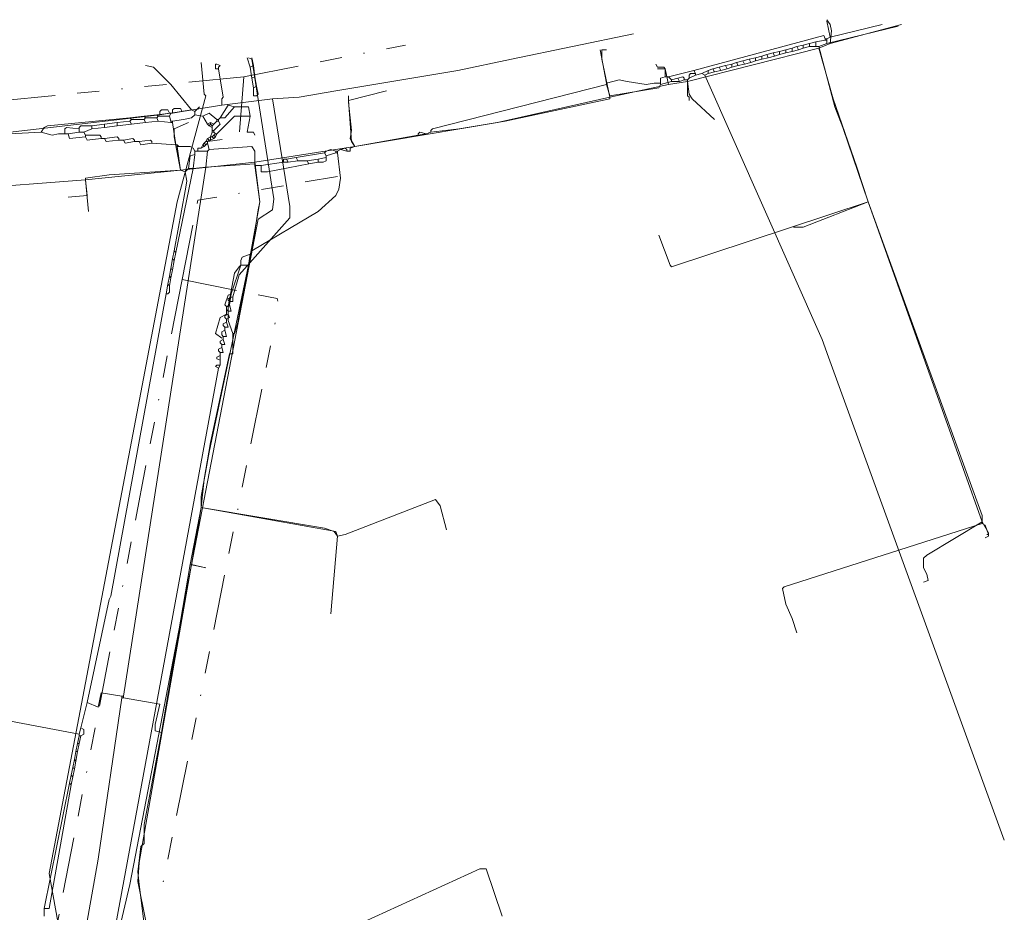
# Model space of a CAD drawing. Header units: metres. Extents: x 132121 to 132666, y 517581 to 517729.
# Tile 6 of 7: x 132461 to 132550, y 517648 to 517729. Entities that reach past the tile are written whole.
import ezdxf
from ezdxf.lldxf.tags import DXFTag

# ---------------------------------------------------------------- set-up
doc = ezdxf.new("R2010")
doc.units = ezdxf.units.M
doc.linetypes.add('RI-OVERIG', pattern=[17, 5, -2, 2, -2, 0, -2, 2, -2])
for name, color, linetype, lineweight in [('B-OI-KL-DATA_KPN_0000546663_VECT_16O055779-G', 90, 'KL-DATA-N', 18), ('B-OI-KL-ET_LS_HOORN_0000584935_VECT_16O055779-G', 190, 'KL-LS-N', 18), ('B-OI-KL-ET_LS_LIANDER_0000574962_VECT_16O055779-G', 190, 'KL-LS-N', 18), ('B-OI-KL-GAS_LD_LIANDER_0000574962_VECT_16O055779-G', 50, 'KL-GAS-LD-N', 18), ('B-OI-KL-WATER_PWN_0000571124_VECT_16O055779-G', 170, 'KL-WATER-N', 18), ('B-OI-RI-VRIJVERVAL_HOORN_0000584935_VECT_16O055779-G', 210, 'RI-OVERIG', 18)]:
    doc.layers.add(name, color=color, linetype=linetype, lineweight=lineweight)
tags = doc.linetypes.add('KL-DATA-N', pattern='A,4,-1,[101,NLCS.SHX,S=0.5,R=0,X=0,Y=0],-1,4,-1,["D",Standard,S=1,R=0,X=-0.25,Y=-0.5],-1.5', length=12.5).pattern_tags.tags
tags[18] = DXFTag(74, 10)
tags = doc.linetypes.add('KL-GAS-LD-N', pattern='A,4,-1,[69,NLCS.SHX,S=0.5,R=0,X=0,Y=0],-1,4,-1,["L",Standard,S=1,R=0,X=0.25,Y=-0.5],-2', length=13).pattern_tags.tags
tags[18] = DXFTag(74, 10)
tags = doc.linetypes.add('KL-LS-N', pattern='A,4,-1,[103,NLCS.SHX,S=0.75,R=0,X=0,Y=0],-1,4,-1,["L",Standard,S=1,R=0,X=0,Y=-0.5],-2', length=13).pattern_tags.tags
tags[18] = DXFTag(74, 10)
doc.linetypes.add('KL-WATER-N', pattern='A,7,-0.5,[168,NLCS.SHX,S=0.75,R=0,X=0.75,Y=0],-2', length=9.5)

msp = doc.modelspace()

# ---------------------------------------------------------------- linework, layer by layer
at = {"layer": 'B-OI-KL-DATA_KPN_0000546663_VECT_16O055779-G', "flags": 128}
for points in [[(132484.071, 517721.643), (132486.5, 517721.786), (132489.786, 517722.357), (132500.786, 517724.214), (132505.643, 517725.214), (132516.643, 517727.5)], [(132479.214, 517724.357), (132479.643, 517721.786), (132479.5, 517721.643), (132479.5, 517721.071)], [(132479.5, 517721.071), (132475.929, 517720.5)], [(132484.071, 517721.643), (132479.5, 517721.071)], [(132484.071, 517721.643), (132485.643, 517711.929), (132485.643, 517710.929), (132481.071, 517705.786), (132480.5, 517703.786)], [(132473.929, 517720.214), (132458.071, 517718.357), (132453.929, 517718.071), (132449.071, 517717.786)], [(132474.786, 517720.357), (132474.643, 517720.643), (132474.071, 517720.643), (132473.929, 517720.5), (132473.929, 517720.214)], [(132474.786, 517720.357), (132473.929, 517720.214)], [(132474.786, 517720.357), (132475.071, 517720.357)], [(132475.929, 517720.5), (132475.786, 517720.786), (132475.214, 517720.786), (132475.071, 517720.643), (132475.071, 517720.357)], [(132475.929, 517720.5), (132475.071, 517720.357)], [(132480.5, 517703.786), (132480.071, 517703.643), (132480.071, 517703.5), (132480.214, 517703.357)], [(132480.5, 517703.786), (132480.5, 517703.357), (132480.214, 517703.357)], [(132480.214, 517703.357), (132480.214, 517703.071)], [(132480.214, 517703.071), (132479.929, 517702.929), (132479.929, 517702.643), (132480.071, 517702.5)], [(132480.214, 517703.071), (132480.357, 517702.5), (132480.071, 517702.5)], [(132480.071, 517702.5), (132480.071, 517702.214)], [(132480.071, 517702.214), (132479.786, 517702.071), (132479.786, 517701.929), (132479.929, 517701.786)], [(132480.071, 517702.214), (132480.214, 517701.929), (132479.929, 517701.786)], [(132479.929, 517701.786), (132479.929, 517701.5)], [(132479.786, 517700.786), (132479.5, 517700.643), (132479.5, 517700.357), (132479.643, 517700.214)], [(132479.929, 517701.5), (132479.643, 517701.357), (132479.643, 517701.214), (132479.786, 517701.071)], [(132479.786, 517700.786), (132479.929, 517700.214), (132479.643, 517700.214)], [(132479.929, 517701.5), (132480.071, 517701.071), (132479.786, 517701.071)], [(132479.786, 517701.071), (132479.786, 517700.786)], [(132479.643, 517699.929), (132479.357, 517699.786), (132479.357, 517699.643), (132479.5, 517699.5)], [(132479.643, 517699.929), (132479.786, 517699.5), (132479.5, 517699.5)], [(132479.643, 517700.214), (132479.643, 517699.929)], [(132479.5, 517699.214), (132479.214, 517699.071), (132479.214, 517698.929), (132479.357, 517698.786)], [(132479.5, 517699.214), (132479.643, 517698.786), (132479.357, 517698.786)], [(132479.5, 517699.5), (132479.5, 517699.214)], [(132479.357, 517698.5), (132479.071, 517698.357), (132479.071, 517698.214), (132479.357, 517698.071)], [(132479.357, 517698.786), (132479.357, 517698.5)], [(132479.357, 517698.5), (132479.357, 517698.071)], [(132479.357, 517698.071), (132479.357, 517697.643)], [(132479.214, 517697.357), (132466.929, 517630.786), (132488.786, 517626.214), (132489.214, 517626.214), (132489.357, 517626.5)], [(132479.357, 517697.643), (132479.071, 517697.643), (132478.929, 517697.5), (132479.214, 517697.357)], [(132479.357, 517697.643), (132479.214, 517697.357)]]:
    msp.add_lwpolyline(points, dxfattribs=at)
msp.add_lwpolyline([(132479.214, 517724.357), (132478.929, 517724.357), (132478.929, 517724.786), (132479.071, 517724.786), (132479.357, 517724.643), (132479.214, 517724.5)], close=True, dxfattribs=at)
at = {"layer": 'B-OI-KL-ET_LS_HOORN_0000584935_VECT_16O055779-G', "flags": 128}
for points in [[(132534.357, 517726.643), (132534.5, 517727.786), (132534.357, 517728.357), (132534.071, 517728.786)], [(132534.357, 517726.643), (132540.786, 517728.357)], [(132534.357, 517726.643), (132533.357, 517726.214)], [(132514.5, 517721.786), (132513.786, 517725.214), (132513.786, 517726.071), (132514.214, 517726.071)], [(132533.357, 517726.214), (132521.5, 517723.214)], [(132533.357, 517726.214), (132534.643, 517721.643), (132536.786, 517715.5), (132537.786, 517712.357)], [(132519.786, 517722.929), (132519.5, 517724.357), (132518.786, 517724.357)], [(132519.786, 517722.929), (132514.5, 517721.786)], [(132521.5, 517723.214), (132519.786, 517722.929)], [(132521.5, 517723.214), (132521.643, 517722.071), (132521.929, 517721.643), (132523.929, 517719.786)], [(132491.5, 517717.357), (132491.214, 517717.786), (132490.929, 517721.5), (132494.357, 517722.357)], [(132514.5, 517721.786), (132504.357, 517719.5), (132491.5, 517717.357)], [(132475.786, 517715.214), (132475.214, 517718.214), (132475.214, 517718.929), (132476.5, 517719.5)], [(132491.5, 517717.357), (132482.5, 517715.929)], [(132482.5, 517715.929), (132475.786, 517715.214)], [(132482.5, 517715.929), (132482.929, 517712.357), (132482.786, 517711.5), (132481.929, 517706.643)], [(132475.786, 517715.214), (132467.214, 517714.357)], [(132467.214, 517714.357), (132456.214, 517713.5)], [(132467.214, 517714.357), (132467.357, 517712.929), (132465.643, 517712.786)], [(132537.786, 517712.357), (132520.071, 517706.5), (132519.929, 517706.643), (132518.929, 517709.357)], [(132537.786, 517712.357), (132548.071, 517684.071), (132548.071, 517683.357)], [(132481.929, 517706.643), (132481.214, 517706.643), (132481.071, 517706.5), (132480.643, 517705.929), (132480.071, 517702.929), (132480.071, 517701.643), (132480.5, 517700.5)], [(132481.929, 517706.643), (132480.929, 517701.357), (132480.643, 517700.5), (132480.5, 517700.5)], [(132480.5, 517700.5), (132480.5, 517698.643), (132480.214, 517698.643), (132478.5, 517690.643), (132477.929, 517687.357), (132477.643, 517684.786)], [(132477.643, 517684.786), (132476.786, 517679.643)], [(132499.786, 517682.786), (132499.214, 517684.929), (132498.786, 517685.5), (132490.643, 517682.357), (132489.929, 517682.214), (132489.786, 517682.643), (132477.643, 517684.786)], [(132548.071, 517683.357), (132530.214, 517677.643), (132530.071, 517677.5), (132530.357, 517676.071), (132530.929, 517674.786), (132531.357, 517673.5)], [(132548.071, 517683.357), (132548.357, 517683.214), (132548.643, 517682.357), (132548.5, 517682.357)], [(132476.786, 517679.643), (132472.071, 517652.786), (132471.929, 517651.071), (132472.643, 517647.643), (132472.5, 517647.357), (132471.5, 517640.214)], [(132476.786, 517679.643), (132478.071, 517679.357)], [(132471.5, 517640.214), (132482.786, 517643.071), (132502.786, 517652.214), (132503.357, 517652.214), (132504.786, 517647.929)]]:
    msp.add_lwpolyline(points, dxfattribs=at)
at = {"layer": 'B-OI-KL-ET_LS_LIANDER_0000574962_VECT_16O055779-G', "flags": 128}
for points in [[(132534.357, 517727.214), (132534.071, 517728.643)], [(132534.071, 517726.643), (132540.5, 517728.214)], [(132534.357, 517727.214), (132539.071, 517728.357)], [(132533.929, 517727.071), (132533.786, 517727.357), (132522.071, 517724.214)], [(132531.929, 517726.5), (132531.357, 517726.357)], [(132532.5, 517726.643), (132531.929, 517726.5)], [(132531.929, 517726.5), (132531.929, 517726.214)], [(132533.071, 517726.786), (132532.5, 517726.643)], [(132532.5, 517726.643), (132532.5, 517726.357)], [(132533.929, 517726.929), (132533.071, 517726.786)], [(132533.071, 517726.786), (132533.071, 517726.357)], [(132534.071, 517726.643), (132533.357, 517726.357)], [(132533.929, 517727.071), (132534.071, 517727.071)], [(132533.929, 517727.071), (132533.929, 517726.929)], [(132533.929, 517726.929), (132534.071, 517726.929)], [(132534.357, 517727.214), (132534.071, 517727.071)], [(132534.071, 517727.071), (132534.071, 517726.929)], [(132534.071, 517726.929), (132534.071, 517726.643)], [(132513.643, 517726.071), (132514.214, 517723.071)], [(132528.214, 517725.5), (132527.643, 517725.357)], [(132528.643, 517725.643), (132528.214, 517725.5)], [(132528.214, 517725.5), (132528.214, 517725.214)], [(132529.214, 517725.786), (132528.643, 517725.643)], [(132528.643, 517725.643), (132528.786, 517725.357)], [(132529.357, 517725.5), (132528.786, 517725.357)], [(132529.786, 517725.929), (132529.214, 517725.786)], [(132529.214, 517725.786), (132529.357, 517725.5)], [(132529.786, 517725.643), (132529.357, 517725.5)], [(132530.357, 517726.071), (132529.786, 517725.929)], [(132529.786, 517725.929), (132529.786, 517725.643)], [(132530.357, 517725.786), (132529.786, 517725.643)], [(132530.929, 517726.214), (132530.357, 517726.071)], [(132530.357, 517726.071), (132530.357, 517725.786)], [(132530.929, 517725.929), (132530.357, 517725.786)], [(132531.357, 517726.357), (132530.929, 517726.214)], [(132530.929, 517726.214), (132530.929, 517725.929)], [(132531.5, 517726.071), (132530.929, 517725.929)], [(132531.357, 517726.357), (132531.5, 517726.071)], [(132531.929, 517726.214), (132531.5, 517726.071)], [(132532.5, 517726.357), (132531.929, 517726.214)], [(132532.5, 517726.357), (132533.071, 517726.357)], [(132533.071, 517726.357), (132533.357, 517726.357)], [(132533.357, 517726.357), (132534.786, 517720.929), (132535.5, 517719.071), (132537.786, 517712.357)], [(132476.786, 517720.643), (132474.929, 517722.929), (132473.357, 517724.5), (132472.643, 517724.643)], [(132482.071, 517724.5), (132481.786, 517725.357)], [(132482.357, 517724.643), (132482.071, 517724.5)], [(132482.357, 517724.643), (132482.214, 517725.357)], [(132482.357, 517724.643), (132482.5, 517723.643)], [(132519.5, 517723.643), (132519.5, 517724.357), (132519.357, 517724.5), (132518.786, 517724.5), (132518.643, 517724.786)], [(132524.929, 517724.643), (132524.357, 517724.5)], [(132525.5, 517724.786), (132524.929, 517724.643)], [(132524.929, 517724.643), (132525.071, 517724.357)], [(132525.929, 517724.929), (132525.5, 517724.786)], [(132525.5, 517724.786), (132525.5, 517724.5)], [(132526.071, 517724.643), (132525.5, 517724.5)], [(132526.5, 517725.071), (132525.929, 517724.929)], [(132525.929, 517724.929), (132526.071, 517724.643)], [(132526.643, 517724.786), (132526.071, 517724.643)], [(132527.071, 517725.214), (132526.5, 517725.071)], [(132526.5, 517725.071), (132526.643, 517724.786)], [(132527.214, 517724.929), (132526.643, 517724.786)], [(132527.643, 517725.357), (132527.071, 517725.214)], [(132527.071, 517725.214), (132527.214, 517724.929)], [(132527.643, 517725.071), (132527.214, 517724.929)], [(132527.643, 517725.357), (132527.643, 517725.071)], [(132528.214, 517725.214), (132527.643, 517725.071)], [(132528.786, 517725.357), (132528.214, 517725.214)], [(132482.071, 517724.5), (132482.214, 517723.5)], [(132522.071, 517724.214), (132519.786, 517723.643)], [(132522.214, 517723.929), (132521.786, 517723.929), (132521.643, 517723.786), (132521.643, 517723.5)], [(132522.214, 517723.786), (132521.643, 517723.5)], [(132522.071, 517724.214), (132522.214, 517723.929)], [(132522.214, 517723.929), (132522.214, 517723.786)], [(132522.786, 517723.929), (132522.214, 517723.786)], [(132523.357, 517724.214), (132522.786, 517723.929)], [(132522.786, 517723.929), (132523.071, 517723.786)], [(132523.357, 517723.929), (132523.071, 517723.786)], [(132523.071, 517723.786), (132533.643, 517699.929), (132534.214, 517698.357), (132550.071, 517654.786)], [(132523.786, 517724.357), (132523.357, 517724.214)], [(132523.357, 517724.214), (132523.357, 517723.929)], [(132523.929, 517724.071), (132523.357, 517723.929)], [(132524.357, 517724.5), (132523.786, 517724.357)], [(132523.786, 517724.357), (132523.929, 517724.071)], [(132524.5, 517724.214), (132523.929, 517724.071)], [(132524.357, 517724.5), (132524.5, 517724.214)], [(132525.071, 517724.357), (132524.5, 517724.214)], [(132525.5, 517724.5), (132525.071, 517724.357)], [(132482.5, 517723.643), (132482.214, 517723.5)], [(132482.214, 517723.5), (132482.357, 517722.643)], [(132482.5, 517723.643), (132482.643, 517722.786)], [(132514.214, 517722.929), (132498.5, 517718.929), (132498.357, 517718.786), (132498.357, 517718.643)], [(132514.214, 517723.071), (132515.357, 517723.357), (132516.071, 517723.214), (132517.786, 517722.929), (132518.5, 517723.071), (132519.071, 517723.071)], [(132514.214, 517723.071), (132514.214, 517722.929)], [(132514.214, 517722.929), (132514.5, 517721.929)], [(132519.071, 517722.929), (132518.929, 517722.643), (132514.5, 517721.929)], [(132519.5, 517723.643), (132519.071, 517723.5), (132519.071, 517723.071)], [(132520.071, 517723.214), (132519.071, 517722.929)], [(132519.071, 517723.071), (132519.071, 517722.929)], [(132519.5, 517723.643), (132519.786, 517723.643)], [(132519.786, 517723.643), (132520.071, 517723.357)], [(132520.643, 517723.5), (132520.071, 517723.357)], [(132520.071, 517723.357), (132520.071, 517723.214)], [(132520.071, 517723.214), (132520.786, 517723.214)], [(132520.643, 517723.5), (132521.071, 517723.643), (132521.214, 517723.5), (132521.214, 517723.357)], [(132520.643, 517723.5), (132520.786, 517723.214)], [(132521.214, 517723.357), (132520.786, 517723.214)], [(132521.214, 517723.357), (132521.5, 517723.357)], [(132521.643, 517723.5), (132521.5, 517723.357)], [(132521.5, 517723.357), (132521.5, 517721.929), (132521.643, 517721.786), (132521.643, 517721.5)], [(132482.643, 517722.786), (132482.786, 517722.071), (132482.643, 517721.929), (132482.357, 517721.929), (132482.357, 517722.643)], [(132482.643, 517722.786), (132482.357, 517722.643)], [(132480.643, 517720.929), (132480.071, 517721.071), (132479.357, 517719.929)], [(132491.5, 517717.357), (132491.071, 517718.071), (132491.214, 517718.786), (132490.929, 517721.357), (132490.929, 517721.929)], [(132514.5, 517721.929), (132514.5, 517721.643), (132505.071, 517719.643), (132500.929, 517718.929), (132498.357, 517718.643)], [(132473.643, 517720.214), (132472.5, 517720.071)], [(132474.929, 517720.357), (132473.643, 517720.214)], [(132473.643, 517720.214), (132473.786, 517720.071)], [(132474.929, 517720.357), (132474.786, 517720.071)], [(132476.786, 517720.643), (132474.929, 517720.357)], [(132477.071, 517720.214), (132476.786, 517719.929), (132476.071, 517719.786), (132475.071, 517719.643)], [(132476.786, 517720.643), (132477.071, 517720.5)], [(132477.071, 517720.5), (132477.5, 517720.929)], [(132477.071, 517720.5), (132477.071, 517720.214)], [(132477.071, 517720.214), (132477.786, 517720.071)], [(132479.071, 517719.786), (132478.357, 517720.357), (132477.786, 517720.071)], [(132480.643, 517720.929), (132479.786, 517719.929), (132479.357, 517719.929)], [(132480.643, 517720.929), (132481.929, 517720.929), (132482.071, 517720.071)], [(132471.214, 517719.929), (132463.786, 517719.214), (132463.5, 517719.071), (132463.214, 517718.643)], [(132468.929, 517719.357), (132467.786, 517719.214)], [(132470.071, 517719.5), (132468.929, 517719.357)], [(132468.929, 517719.357), (132468.929, 517719.071)], [(132471.214, 517719.643), (132470.071, 517719.5)], [(132470.071, 517719.5), (132470.071, 517719.214)], [(132471.357, 517719.357), (132470.071, 517719.214)], [(132472.5, 517720.071), (132471.214, 517719.929)], [(132471.214, 517719.929), (132471.357, 517719.786)], [(132471.357, 517719.786), (132471.214, 517719.643)], [(132471.214, 517719.643), (132471.357, 517719.357)], [(132471.357, 517719.786), (132472.5, 517719.786)], [(132472.643, 517719.5), (132471.357, 517719.357)], [(132472.5, 517720.071), (132472.643, 517719.929)], [(132472.643, 517719.929), (132472.5, 517719.786)], [(132472.5, 517719.786), (132472.643, 517719.5)], [(132472.643, 517719.929), (132473.643, 517719.929)], [(132473.786, 517719.643), (132472.643, 517719.5)], [(132473.786, 517720.071), (132473.643, 517719.929)], [(132473.643, 517719.929), (132473.786, 517719.643)], [(132473.786, 517720.071), (132474.786, 517720.071)], [(132473.786, 517719.643), (132474.929, 517719.5)], [(132474.786, 517720.071), (132474.929, 517719.643)], [(132474.929, 517719.643), (132475.071, 517719.643)], [(132474.929, 517719.643), (132474.929, 517719.5)], [(132474.929, 517719.5), (132475.071, 517719.5)], [(132475.071, 517719.643), (132475.071, 517719.5)], [(132475.071, 517719.5), (132475.357, 517717.5)], [(132477.786, 517720.071), (132478.214, 517719.357)], [(132478.5, 517719.5), (132478.214, 517719.357)], [(132478.214, 517719.357), (132478.357, 517719.214)], [(132478.5, 517719.357), (132478.357, 517719.214)], [(132478.5, 517719.5), (132478.786, 517719.357)], [(132478.5, 517719.5), (132478.5, 517719.357)], [(132478.5, 517719.357), (132478.643, 517719.214)], [(132478.786, 517719.357), (132478.643, 517719.214)], [(132479.071, 517719.643), (132478.786, 517719.357)], [(132479.214, 517719.643), (132479.357, 517719.357), (132478.786, 517718.786)], [(132482.071, 517720.071), (132480.643, 517720.071), (132479.071, 517718.5)], [(132479.071, 517719.786), (132479.214, 517719.786)], [(132479.071, 517719.786), (132479.071, 517719.643)], [(132479.071, 517719.643), (132479.214, 517719.643)], [(132479.357, 517719.929), (132479.214, 517719.786)], [(132479.214, 517719.786), (132479.214, 517719.643)], [(132482.071, 517720.071), (132481.786, 517718.643), (132482.357, 517718.643), (132482.5, 517718.357)], [(132463.214, 517718.643), (132460.357, 517718.5)], [(132463.214, 517718.643), (132464.214, 517718.357), (132464.786, 517718.5), (132465.357, 517718.5)], [(132466.643, 517718.929), (132465.5, 517719.071), (132465.357, 517718.929), (132465.357, 517718.5)], [(132465.357, 517718.5), (132465.643, 517718.5)], [(132466.643, 517718.643), (132465.643, 517718.5)], [(132465.643, 517718.5), (132465.786, 517718.071), (132467.214, 517718.214)], [(132467.786, 517719.214), (132466.786, 517719.214), (132466.643, 517719.071), (132466.643, 517718.929)], [(132466.643, 517718.929), (132466.643, 517718.643)], [(132466.643, 517718.643), (132467.071, 517718.643)], [(132467.786, 517718.929), (132467.071, 517718.643)], [(132467.071, 517718.643), (132467.214, 517718.357)], [(132467.786, 517719.214), (132467.786, 517718.929)], [(132468.929, 517719.071), (132467.786, 517718.929)], [(132470.071, 517719.214), (132468.929, 517719.071)], [(132478.357, 517719.214), (132478.643, 517719.071)], [(132478.643, 517718.643), (132478.5, 517718.214)], [(132478.643, 517719.214), (132478.643, 517719.071)], [(132478.643, 517719.071), (132478.643, 517718.786)], [(132478.643, 517718.786), (132478.786, 517718.786)], [(132478.643, 517718.786), (132478.643, 517718.643)], [(132478.643, 517718.643), (132478.786, 517718.643)], [(132478.786, 517718.786), (132478.786, 517718.643)], [(132478.786, 517718.643), (132478.929, 517718.5)], [(132478.929, 517718.5), (132478.786, 517718.357)], [(132478.929, 517718.5), (132479.071, 517718.5)], [(132479.071, 517718.5), (132478.929, 517718.214)], [(132497.929, 517718.5), (132497.357, 517718.643), (132497.214, 517718.5), (132497.214, 517718.357)], [(132497.929, 517718.5), (132497.214, 517718.357)], [(132498.357, 517718.643), (132497.929, 517718.5)], [(132467.214, 517718.357), (132468.5, 517718.357), (132468.643, 517718.214), (132468.643, 517718.071)], [(132467.214, 517718.357), (132467.214, 517718.214)], [(132467.214, 517718.214), (132467.357, 517717.929), (132468.643, 517718.071)], [(132468.643, 517718.071), (132468.929, 517718.071)], [(132468.929, 517718.071), (132470.071, 517718.214), (132470.214, 517718.071), (132470.214, 517717.929)], [(132468.929, 517718.071), (132469.071, 517717.786), (132470.214, 517717.929)], [(132470.214, 517717.929), (132470.643, 517717.929)], [(132470.643, 517717.929), (132471.5, 517718.071), (132471.643, 517717.929), (132471.643, 517717.786)], [(132470.643, 517717.929), (132470.786, 517717.643), (132471.643, 517717.786)], [(132471.643, 517717.786), (132472.071, 517717.786)], [(132472.071, 517717.786), (132473.071, 517717.929), (132473.214, 517717.786), (132473.214, 517717.643)], [(132472.071, 517717.786), (132472.214, 517717.5), (132473.214, 517717.643)], [(132473.214, 517717.643), (132475.357, 517717.5)], [(132475.357, 517717.5), (132475.5, 517717.5)], [(132475.5, 517717.5), (132475.5, 517717.357)], [(132475.5, 517717.5), (132475.643, 517717.357)], [(132477.786, 517717.5), (132477.643, 517717.214)], [(132477.929, 517717.643), (132477.786, 517717.5)], [(132477.786, 517717.5), (132477.929, 517717.357)], [(132478.071, 517717.786), (132477.929, 517717.643)], [(132477.929, 517717.643), (132478.071, 517717.5)], [(132478.071, 517717.5), (132477.929, 517717.357)], [(132478.214, 517718.071), (132478.071, 517717.786)], [(132478.071, 517717.786), (132478.214, 517717.786)], [(132478.214, 517717.643), (132478.071, 517717.5)], [(132478.5, 517718.214), (132478.214, 517718.071)], [(132478.214, 517718.071), (132478.357, 517717.929)], [(132478.357, 517717.929), (132478.214, 517717.786)], [(132478.214, 517717.786), (132478.214, 517717.643)], [(132478.214, 517717.643), (132478.357, 517717.071)], [(132478.357, 517717.929), (132478.5, 517717.929)], [(132478.5, 517718.214), (132478.643, 517718.214)], [(132478.5, 517718.214), (132478.5, 517717.929)], [(132478.786, 517718.071), (132478.5, 517717.929)], [(132478.786, 517718.357), (132478.643, 517718.214)], [(132478.643, 517718.214), (132478.786, 517718.071)], [(132478.786, 517718.357), (132478.929, 517718.214)], [(132478.929, 517718.214), (132478.786, 517718.071)], [(132497.214, 517718.357), (132491.5, 517717.357)], [(132475.5, 517717.357), (132475.643, 517717.357)], [(132475.5, 517717.357), (132475.786, 517715.214)], [(132475.643, 517717.357), (132476.643, 517717.357), (132476.929, 517717.214), (132477.071, 517716.929)], [(132477.071, 517716.643), (132476.643, 517716.5), (132476.5, 517715.357)], [(132477.071, 517716.643), (132476.929, 517715.357)], [(132477.071, 517716.929), (132477.357, 517716.929)], [(132477.071, 517716.929), (132477.071, 517716.643)], [(132477.643, 517717.214), (132477.357, 517717.214), (132477.357, 517716.929)], [(132477.357, 517716.929), (132478.214, 517716.929)], [(132477.929, 517717.357), (132477.643, 517717.214)], [(132478.214, 517716.929), (132478.071, 517715.5)], [(132478.357, 517717.071), (132478.214, 517716.929)], [(132482.5, 517715.786), (132482.5, 517716.929), (132482.214, 517717.357), (132478.357, 517717.071)], [(132489.929, 517716.786), (132490.214, 517714.5), (132490.071, 517713.5), (132489.786, 517712.929), (132488.214, 517711.5), (132482.214, 517707.929)], [(132488.786, 517716.786), (132486.214, 517716.357)], [(132489.786, 517716.929), (132489.357, 517717.071), (132488.929, 517716.929), (132488.786, 517716.786)], [(132488.786, 517716.786), (132488.929, 517716.5)], [(132489.786, 517716.786), (132488.929, 517716.5)], [(132489.786, 517716.929), (132489.929, 517716.929)], [(132489.786, 517716.929), (132489.786, 517716.786)], [(132489.786, 517716.786), (132489.929, 517716.786)], [(132490.214, 517717.071), (132489.929, 517716.929)], [(132489.929, 517716.929), (132489.929, 517716.786)], [(132490.214, 517717.071), (132490.643, 517717.214), (132490.786, 517717.071), (132490.786, 517716.929)], [(132490.214, 517717.071), (132490.786, 517716.929)], [(132491.5, 517717.357), (132491.071, 517717.214), (132491.071, 517716.929), (132490.786, 517716.929)], [(132482.5, 517715.786), (132478.071, 517715.5)], [(132482.5, 517715.786), (132482.5, 517715.643)], [(132485.071, 517715.929), (132483.071, 517715.643)], [(132487.357, 517715.786), (132483.643, 517715.071), (132483.071, 517715.071), (132483.071, 517715.643)], [(132485.357, 517716.214), (132485.071, 517716.214), (132485.071, 517715.929)], [(132485.071, 517715.929), (132485.5, 517715.929)], [(132486.214, 517716.357), (132485.357, 517716.214)], [(132485.357, 517716.214), (132485.5, 517715.929)], [(132486.357, 517716.071), (132485.5, 517715.929)], [(132486.214, 517716.357), (132486.357, 517716.071)], [(132486.357, 517716.071), (132487.214, 517716.071)], [(132488.214, 517716.214), (132487.214, 517716.071)], [(132487.214, 517716.071), (132487.357, 517715.786)], [(132488.214, 517715.929), (132487.357, 517715.786)], [(132488.929, 517716.357), (132488.929, 517716.071), (132488.643, 517715.929), (132488.214, 517715.929)], [(132488.929, 517716.357), (132488.214, 517716.214)], [(132488.214, 517716.214), (132488.214, 517715.929)], [(132488.929, 517716.5), (132488.929, 517716.357)], [(132475.786, 517715.214), (132469.357, 517714.786), (132467.214, 517714.5), (132467.214, 517714.357)], [(132478.071, 517715.5), (132470.643, 517667.786)], [(132476.214, 517715.071), (132476.357, 517714.214), (132476.214, 517713.357), (132475.214, 517707.929)], [(132476.929, 517715.357), (132475.357, 517707.786)], [(132475.786, 517715.214), (132476.214, 517715.071)], [(132476.5, 517715.357), (132476.214, 517715.071)], [(132476.5, 517715.357), (132476.929, 517715.357)], [(132478.071, 517715.5), (132476.929, 517715.357)], [(132482.5, 517715.643), (132482.929, 517712.357), (132482.786, 517711.643), (132482.214, 517707.929)], [(132482.5, 517715.643), (132483.071, 517715.643)], [(132467.214, 517714.357), (132456.214, 517713.5)], [(132467.214, 517714.357), (132467.5, 517711.5)], [(132537.786, 517712.357), (132531.929, 517710.071), (132531.071, 517710.071)], [(132537.786, 517712.357), (132548.071, 517683.5)], [(132475.214, 517707.929), (132475.071, 517707.214)], [(132475.214, 517707.929), (132475.357, 517707.786)], [(132475.357, 517707.786), (132475.214, 517707.071)], [(132482.214, 517707.929), (132482.071, 517707.643)], [(132475.071, 517707.214), (132474.929, 517706.357)], [(132475.071, 517707.214), (132475.214, 517707.071)], [(132475.214, 517707.071), (132475.071, 517706.214)], [(132482.071, 517707.643), (132481.357, 517707.357), (132481.214, 517707.071), (132481.214, 517706.643)], [(132482.071, 517707.643), (132481.929, 517706.643)], [(132474.929, 517706.357), (132474.786, 517705.643)], [(132474.929, 517706.357), (132475.071, 517706.214)], [(132475.071, 517706.214), (132474.929, 517705.5)], [(132481.929, 517706.643), (132478.357, 517689.786), (132477.643, 517685.786), (132477.643, 517684.786)], [(132481.214, 517706.643), (132480.357, 517704.071)], [(132481.214, 517706.643), (132481.929, 517706.643)], [(132474.786, 517705.643), (132474.643, 517704.929)], [(132474.786, 517705.643), (132474.929, 517705.5)], [(132474.929, 517705.5), (132474.786, 517704.786)], [(132474.643, 517704.929), (132474.5, 517704.071)], [(132474.786, 517704.786), (132474.786, 517704.214), (132474.643, 517704.071), (132474.5, 517704.071)], [(132474.643, 517704.929), (132474.786, 517704.786)], [(132474.5, 517704.071), (132469.5, 517676.786), (132469.357, 517676.5), (132467.357, 517667.214)], [(132480.357, 517704.071), (132480.071, 517703.929), (132479.786, 517703.071), (132479.929, 517702.929)], [(132480.357, 517704.071), (132480.214, 517703.071), (132480.071, 517702.929), (132479.929, 517702.929)], [(132479.929, 517702.929), (132479.929, 517702.214), (132479.357, 517701.929), (132478.929, 517700.5), (132479.5, 517700.071)], [(132477.643, 517684.786), (132476.643, 517679.643)], [(132477.643, 517684.786), (132488.786, 517682.929), (132489.643, 517682.643), (132489.929, 517682.214), (132489.357, 517675.214)], [(132548.071, 517683.5), (132543.071, 517680.5), (132542.786, 517680.214), (132542.786, 517679.357), (132543.071, 517678.786), (132543.214, 517678.214), (132542.786, 517678.071)], [(132548.071, 517683.5), (132548.643, 517682.5), (132548.643, 517682.214), (132548.357, 517682.071)], [(132476.643, 517679.643), (132474.071, 517664.5)], [(132476.643, 517679.643), (132478.071, 517679.357)], [(132446.929, 517668.071), (132466.643, 517664.357)], [(132470.5, 517667.786), (132468.643, 517668.071), (132468.357, 517666.786), (132467.357, 517667.214)], [(132470.5, 517667.786), (132470.643, 517667.786)], [(132470.5, 517667.786), (132470.5, 517667.643)], [(132470.643, 517667.786), (132470.643, 517667.643)], [(132470.5, 517667.643), (132468.357, 517653.071), (132467.214, 517646.643), (132466.214, 517642.357)], [(132467.357, 517667.214), (132466.786, 517664.929)], [(132470.5, 517667.643), (132470.643, 517667.643)], [(132470.643, 517667.643), (132473.929, 517667.071), (132473.5, 517665.214), (132473.5, 517664.643), (132474.071, 517664.5)], [(132466.786, 517664.929), (132466.643, 517664.357)], [(132466.643, 517664.357), (132466.643, 517664.214)], [(132466.786, 517664.929), (132467.071, 517664.786), (132467.071, 517664.357), (132466.786, 517664.214)], [(132474.071, 517664.5), (132472.5, 517656.214), (132472.5, 517654.5), (132472.214, 517654.214), (132471.929, 517651.929), (132472.071, 517650.786), (132472.5, 517647.214)], [(132466.5, 517663.5), (132466.357, 517662.786)], [(132466.643, 517664.214), (132466.5, 517663.5)], [(132466.5, 517663.5), (132466.643, 517663.5)], [(132466.643, 517663.5), (132466.5, 517662.786)], [(132466.643, 517664.214), (132466.786, 517664.214)], [(132466.786, 517664.214), (132466.643, 517663.5)], [(132466.357, 517662.786), (132466.214, 517662.071)], [(132466.357, 517662.786), (132466.5, 517662.786)], [(132466.5, 517662.786), (132466.357, 517661.929)], [(132466.214, 517662.071), (132466.071, 517661.357)], [(132466.214, 517662.071), (132466.357, 517661.929)], [(132466.357, 517661.929), (132466.214, 517661.214)], [(132466.071, 517661.357), (132465.929, 517660.643)], [(132466.071, 517661.357), (132466.214, 517661.214)], [(132466.214, 517661.214), (132466.071, 517660.5)], [(132465.786, 517659.929), (132463.5, 517648.643)], [(132465.929, 517659.786), (132463.929, 517648.643), (132463.5, 517648.643)], [(132465.929, 517660.643), (132465.786, 517659.929)], [(132465.786, 517659.929), (132465.929, 517659.786)], [(132465.929, 517660.643), (132466.071, 517660.5)], [(132466.071, 517660.5), (132465.929, 517659.786)], [(132463.5, 517648.643), (132463.5, 517647.929)]]:
    msp.add_lwpolyline(points, dxfattribs=at)
at = {"layer": 'B-OI-KL-GAS_LD_LIANDER_0000574962_VECT_16O055779-G', "flags": 128}
msp.add_lwpolyline([(132481.929, 517725.357), (132482.214, 517725.214), (132484.214, 517712.643), (132484.071, 517711.643), (132482.786, 517710.786), (132471.214, 517650.786), (132470.071, 517645.929), (132467.214, 517644.071), (132467.357, 517643.357), (132467.786, 517642.786), (132469.071, 517641.071), (132466.929, 517629.071), (132472.929, 517628.071), (132472.929, 517627.786), (132483.929, 517625.929)], dxfattribs=at)
at = {"layer": 'B-OI-KL-WATER_PWN_0000571124_VECT_16O055779-G', "flags": 128}
msp.add_lwpolyline([(132487.929, 517625.071), (132481.929, 517627.357), (132476.5, 517628.357), (132472.357, 517628.214), (132470.643, 517634.071), (132465.786, 517641.786), (132465.643, 517642.214), (132463.929, 517651.786), (132475.5, 517712.357), (132478.071, 517721.929), (132477.929, 517722.071), (132477.643, 517724.929)], dxfattribs=at)
at = {"layer": 'B-OI-RI-VRIJVERVAL_HOORN_0000584935_VECT_16O055779-G', "flags": 128}
for points in [[(132481.5, 517723.643), (132496.071, 517726.5)], [(132481.5, 517723.643), (132441.071, 517719.643), (132352.5, 517714.643)], [(132481.5, 517723.643), (132481.071, 517718.214), (132478.214, 517717.786)], [(132475.929, 517705.357), (132477.357, 517712.5), (132489.929, 517714.643)], [(132475.929, 517705.357), (132463.357, 517640.5)], [(132475.929, 517705.357), (132484.5, 517703.643), (132484.643, 517703.071), (132484.5, 517702.357), (132474.071, 517650.214)]]:
    msp.add_lwpolyline(points, dxfattribs=at)

doc.saveas('drawing.dxf')
